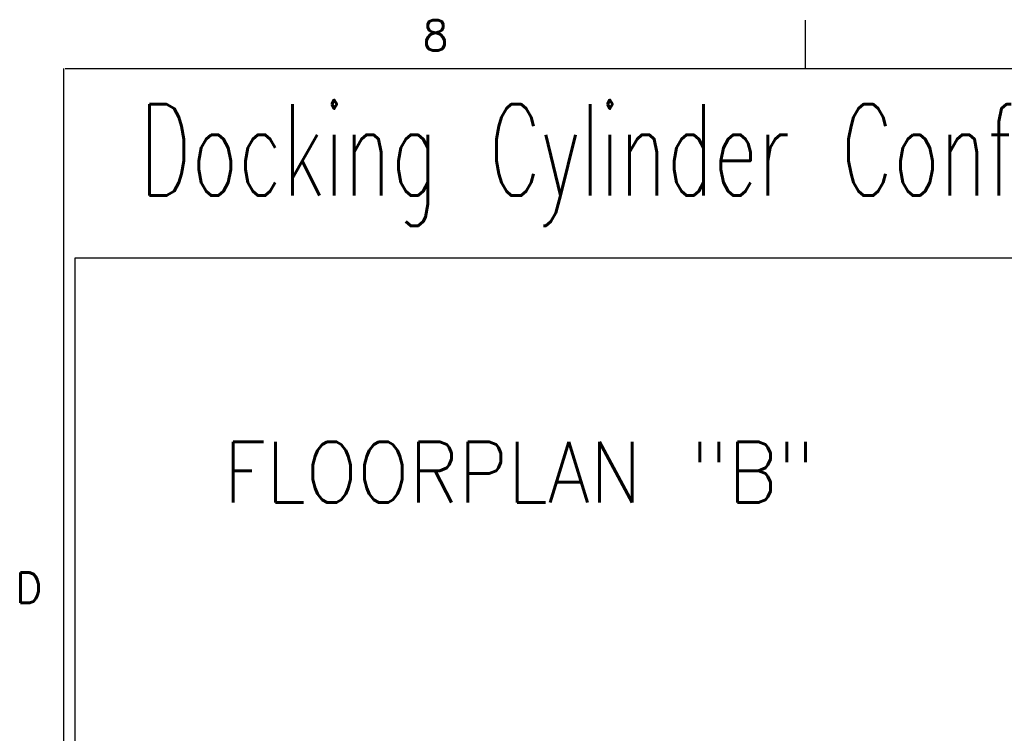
# Model space of a CAD drawing. Extents: x -1763 to 4575, y -3429 to 1051.
# Tile 63 of 192: x -1758 to -723, y 300 to 1051. Entities that reach past the tile are written whole.
import ezdxf

# ---------------------------------------------------------------- set-up
doc = ezdxf.new("R2010")
doc.units = 0
doc.layers.get('0').update_dxf_attribs({"linetype": 'CONTINUOUS'})
doc.layers.add('1', color=7, linetype='CONTINUOUS')
doc.styles.add('CONVERTER_11', font='txt.shx', dxfattribs={"width": 0.97875})
doc.styles.add('CONVERTER_2', font='txt.shx', dxfattribs={"width": 0.63})
doc.styles.add('CONVERTER_6', font='txt.shx', dxfattribs={"width": 0.9})

# ---------------------------------------------------------------- blocks, each defined once
blk = doc.blocks.new('TEXT__453', base_point=(-2000, -2800))
at = {"layer": '1', "color": 7, "linetype": 'CONTINUOUS'}
for p, q in [((-1700, 800), (-700, 800)), ((-1700, -2940), (-1700, 800))]:
    blk.add_line(p, q, dxfattribs=at)
at = {"layer": '1', "color": 7, "style": 'CONVERTER_2', "width": 0.63}
blk.add_text('Docking Cylinder Configuration for 93000 Compact Test Head and Small Test Head, Sheet 2', height=96, dxfattribs=at).set_placement((-1632.3, 865.6))
blk = doc.blocks.new('ATA1_S', base_point=(-213.98, -422.25))
at = {"layer": '1', "color": 1, "linetype": 'CONTINUOUS'}
blk.add_line((-116.54, 131.26), (-116.54, 124.91), dxfattribs=at)
at = {"layer": '1', "color": 7, "linetype": 'CONTINUOUS'}
for p, q in [((-213.98, -422.25), (-213.98, 124.91)), ((-213.78, 124.91), (565.58, 124.91))]:
    blk.add_line(p, q, dxfattribs=at)
at = {"layer": '1', "color": 7, "char_height": 4, "style": 'CONVERTER_11'}
for s, insert, attachment_point in [('8', (-165.14, 131.26), 2), ('D', (-220.33, 56.64), 4)]:
    blk.add_mtext(s, dxfattribs=dict(at, insert=insert, attachment_point=attachment_point))
blk = doc.blocks.new('D-E2803-62250-1S112', base_point=(-1512.7, 1610.2))
at = {"layer": '1', "color": 7, "style": 'CONVERTER_6', "width": 0.9}
blk.add_text('FLOORPLAN "B"', height=64, dxfattribs=at).set_placement((-1543.8, 542.7))

msp = doc.modelspace()

# ---------------------------------------------------------------- block references
msp.add_blockref('D-E2803-62250-1S112', (-1512.7, 1610.2))
at = {"layer": '1', "xscale": 8, "yscale": 8, "zscale": 8}
msp.add_blockref('ATA1_S', (-1711.9, -3378), dxfattribs=at)
at = {"layer": '1'}
msp.add_blockref('TEXT__453', (-2000, -2800), dxfattribs=at)

doc.saveas('drawing.dxf')
